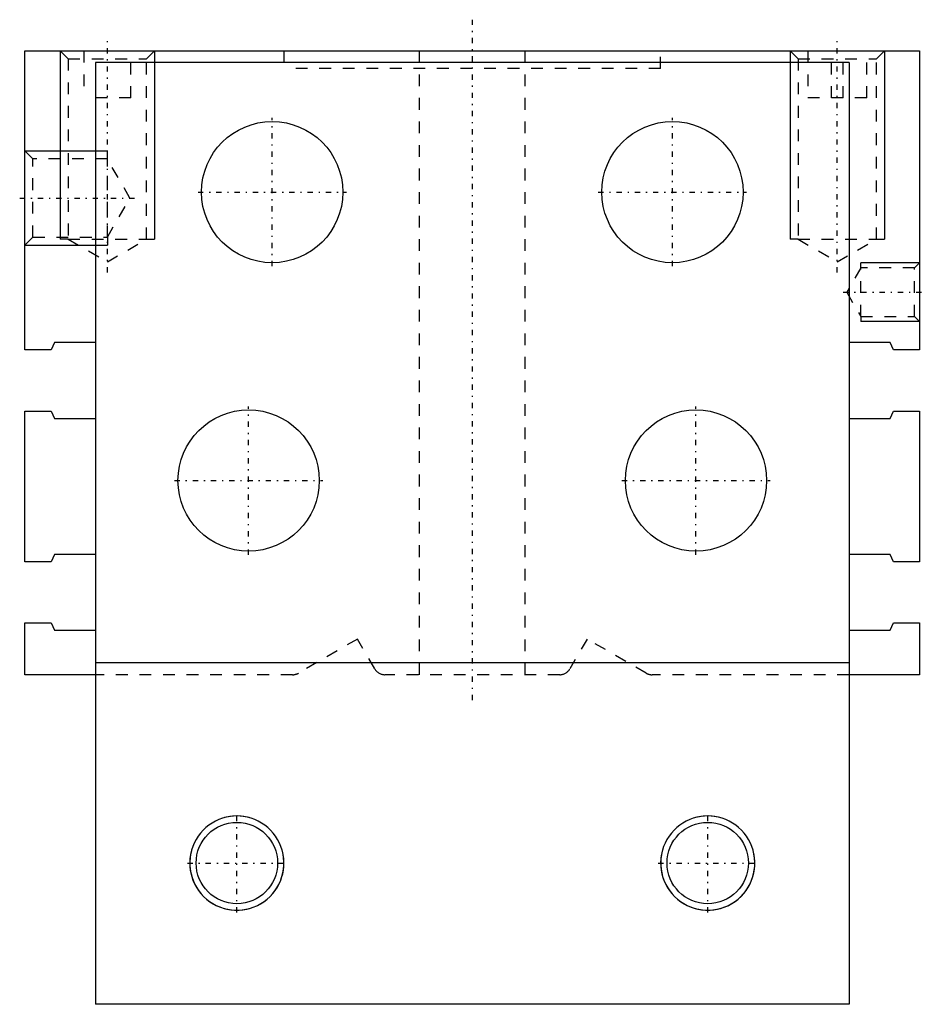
# Model space of a CAD drawing. Extents: x -38.4 to 38.3, y -54.5 to 29.1.
import ezdxf

# ---------------------------------------------------------------- set-up
doc = ezdxf.new("R2010")
doc.units = 0
doc.linetypes.add('CENTER', pattern=[1.5, 0.45, -0.5, 0.05, -0.5])
doc.linetypes.add('DASHED', pattern=[2, 1, -1])
for name, color, linetype in [('AM_0', 7, 'CONTINUOUS'), ('AM_3', 6, 'DASHED'), ('AM_5', 3, 'CONTINUOUS'), ('AM_7', 4, 'CENTER')]:
    doc.layers.add(name, color=color, linetype=linetype)

msp = doc.modelspace()

# ---------------------------------------------------------------- linework, layer by layer
at = {"layer": 'AM_0'}
for p, q in [((-38, 1.1), (-38, 26.5)), ((-38, 26.5), (38, 26.5)), ((38, 26.5), (38, 1.1)), ((-32, 25.5), (-32, -54.5)), ((32, 25.5), (-32, 25.5)), ((32, 25.5), (32, -54.5)), ((-35.5, 1.725), (-35.768, 1.1)), ((-32, 1.725), (-35.5, 1.725)), ((35.5, 1.725), (32, 1.725)), ((35.768, 1.1), (35.5, 1.725)), ((-35.768, 1.1), (-38, 1.1)), ((38, 1.1), (35.768, 1.1)), ((-38, -4.1), (-35.768, -4.1)), ((-38, -16.9), (-38, -4.1)), ((-35.768, -4.1), (-35.5, -4.725)), ((35.5, -4.725), (35.768, -4.1)), ((35.768, -4.1), (38, -4.1)), ((38, -4.1), (38, -16.9)), ((-35.5, -4.725), (-32, -4.725)), ((32, -4.725), (35.5, -4.725)), ((-35.5, -16.275), (-35.768, -16.9)), ((-32, -16.275), (-35.5, -16.275)), ((35.5, -16.275), (32, -16.275)), ((35.768, -16.9), (35.5, -16.275)), ((-35.768, -16.9), (-38, -16.9)), ((38, -16.9), (35.768, -16.9)), ((-38, -22.1), (-35.768, -22.1)), ((-38, -26.5), (-38, -22.1)), ((-35.768, -22.1), (-35.5, -22.725)), ((35.5, -22.725), (35.768, -22.1)), ((35.768, -22.1), (38, -22.1)), ((38, -22.1), (38, -26.5)), ((-35.5, -22.725), (-32, -22.725)), ((32, -22.725), (35.5, -22.725)), ((32, -25.5), (-32, -25.5)), ((-32, -26.5), (-38, -26.5)), ((38, -26.5), (32, -26.5)), ((32, -54.5), (-32, -54.5))]:
    msp.add_line(p, q, dxfattribs=at)
for centre, radius in [((-17, 14.5), 6), ((17, 14.5), 6), ((-19, -10), 6), ((19, -10), 6), ((-20, -42.5), 3.459), ((20, -42.5), 3.458)]:
    msp.add_circle(centre, radius, dxfattribs=at)
at = {"layer": 'AM_3'}
for p, q in [((-35, 26.5), (-34.324, 25.823)), ((-33, 26.5), (-33, 22.5)), ((-29, 22.5), (-29, 26.5)), ((-27.677, 25.823), (-27, 26.5)), ((-16, 26.5), (-16, 25)), ((-4.5, 26.5), (-4.5, -26.5)), ((4.5, -26.5), (4.5, 26.5)), ((16, 25), (16, 26.5)), ((27, 26.5), (27.676, 25.823)), ((28.5, 26.5), (28.5, 22.5)), ((30.5, 22.5), (30.5, 26.5)), ((31.5, 22.5), (31.5, 26.5)), ((33.5, 22.5), (33.5, 26.5)), ((34.324, 25.823), (35, 26.5)), ((-34.324, 25.823), (-34.324, 10.5)), ((-34.324, 25.823), (-27.677, 25.823)), ((-27.677, 10.5), (-27.677, 25.823)), ((27.676, 25.823), (27.676, 10.5)), ((27.676, 25.823), (34.324, 25.823)), ((34.324, 10.5), (34.324, 25.823)), ((16, 25), (-16, 25)), ((-29, 22.5), (-33, 22.5)), ((33.5, 22.5), (28.5, 22.5)), ((-37.324, 17.323), (-38, 18)), ((-31, 17.323), (-37.324, 17.323)), ((-37.324, 10.677), (-37.324, 17.323)), ((-29.081, 14), (-31, 17.323)), ((-31, 10.677), (-31, 17.323)), ((-31, 10.677), (-29.081, 14)), ((-38, 10), (-37.324, 10.677)), ((-37.324, 10.677), (-31, 10.677)), ((-34.324, 10.5), (-31, 8.581)), ((-34.324, 10.5), (-27.677, 10.5)), ((-31, 8.581), (-27.677, 10.5)), ((27.676, 10.5), (34.324, 10.5)), ((27.676, 10.5), (31, 8.581)), ((31, 8.581), (34.324, 10.5)), ((38, 8.5), (37.567, 8.067)), ((33, 8.067), (31.807, 6)), ((37.567, 8.067), (33, 8.067)), ((33, 3.933), (33, 8.067)), ((37.567, 3.933), (37.567, 8.067)), ((31.807, 6), (33, 3.933)), ((33, 3.933), (37.567, 3.933)), ((37.567, 3.933), (38, 3.5)), ((-9.75, -23.47), (-14.766, -26.366)), ((-8.289, -26), (-9.75, -23.47)), ((9.75, -23.47), (8.289, -26)), ((14.766, -26.366), (9.75, -23.47)), ((-15.266, -26.5), (-32, -26.5)), ((7.423, -26.5), (-7.423, -26.5)), ((32, -26.5), (15.266, -26.5))]:
    msp.add_line(p, q, dxfattribs=at)
for centre, start, end in [((-15.266, -25.5), 270, 300), ((-7.423, -25.5), 210, 270), ((7.423, -25.5), 270, 330), ((15.266, -25.5), 240, 270)]:
    msp.add_arc(centre, 1, start, end, dxfattribs=at)
at = {"layer": 'AM_5'}
for p, q in [((-35, 26.5), (-35, 10.5)), ((-27, 26.5), (-27, 10.5)), ((27, 26.5), (27, 10.5)), ((35, 26.5), (35, 10.5)), ((-38, 18), (-31, 18)), ((-31, 17.323), (-31, 18)), ((-34.324, 10.5), (-35, 10.5)), ((-31, 10.677), (-31, 10)), ((-27.677, 10.5), (-27, 10.5)), ((27.676, 10.5), (27, 10.5)), ((34.324, 10.5), (35, 10.5)), ((-38, 10), (-31, 10)), ((38, 8.5), (33, 8.5)), ((33, 8.067), (33, 8.5)), ((33, 3.933), (33, 3.5)), ((38, 3.5), (33, 3.5))]:
    msp.add_line(p, q, dxfattribs=at)
for centre, start, end in [((-20, -42.5), 75, 15), ((-20, -42.5), 75, 15), ((-20, -42.5), 165, 105), ((20, -42.5), 75, 15), ((20, -42.5), 75, 15), ((20, -42.5), 165, 105)]:
    msp.add_arc(centre, 4, start, end, dxfattribs=at)
at = {"layer": 'AM_7'}
for p, q in [((0, 29.15), (0, -29.15)), ((-31, 7.685), (-31, 27.396)), ((31, 7.685), (31, 27.396)), ((-17, 8.2), (-17, 20.8)), ((17, 8.2), (17, 20.8)), ((-23.3, 14.5), (-10.7, 14.5)), ((10.7, 14.5), (23.3, 14.5)), ((-38.446, 14), (-28.635, 14)), ((31.497, 6), (38.31, 6)), ((-19, -16.3), (-19, -3.7)), ((19, -16.3), (19, -3.7)), ((-25.3, -10), (-12.7, -10)), ((12.7, -10), (25.3, -10)), ((-20, -46.7), (-20, -38.3)), ((20, -46.7), (20, -38.3)), ((-24.2, -42.5), (-15.8, -42.5)), ((15.8, -42.5), (24.2, -42.5))]:
    msp.add_line(p, q, dxfattribs=at)

doc.saveas('drawing.dxf')
